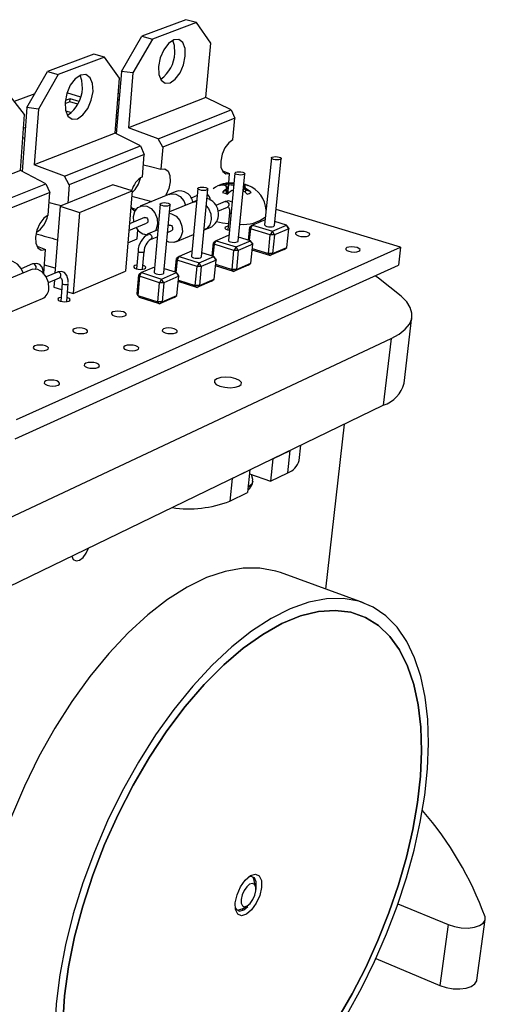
# Model space of a CAD drawing. Extents: x 0 to 190, y 0 to 140.
# Tile 7 of 7: x 164 to 190, y 83 to 138. Entities that reach past the tile are written whole.
import ezdxf

# ---------------------------------------------------------------- set-up
doc = ezdxf.new("R2010")
doc.units = 0
doc.layers.get('0').update_dxf_attribs({"linetype": 'CONTINUOUS'})

msp = doc.modelspace()

# ---------------------------------------------------------------- linework, layer by layer
at = {"color": 7, "linetype": 'CONTINUOUS'}
for p, q in [((173.713, 138.043), (171.252, 137.121)), ((174.303, 137.879), (171.844, 136.954)), ((174.303, 137.879), (173.713, 138.043)), ((175.094, 136.73), (174.303, 137.879)), ((170.118, 135.151), (171.252, 137.121)), ((171.844, 136.954), (170.761, 135.073)), ((171.252, 137.121), (171.844, 136.954)), ((174.817, 133.714), (175.094, 136.73)), ((168.576, 136.118), (166.01, 135.156)), ((169.169, 135.947), (168.576, 136.118)), ((169.169, 135.947), (166.604, 134.982)), ((170.014, 134.787), (169.169, 135.947)), ((164.848, 133.143), (166.01, 135.156)), ((166.604, 134.982), (165.495, 133.059)), ((166.01, 135.156), (166.604, 134.982)), ((170.118, 135.151), (169.835, 131.685)), ((170.761, 135.073), (170.118, 135.151)), ((170.761, 135.073), (170.507, 132.014)), ((169.763, 131.721), (170.014, 134.787)), ((164.715, 132.761), (163.813, 133.932)), ((165.296, 133.919), (164.156, 133.487)), ((167.853, 133.732), (167.082, 133.96)), ((169.946, 133.955), (170.019, 133.934)), ((167.244, 133.459), (166.973, 133.356)), ((167.258, 133.642), (166.988, 133.539)), ((167.244, 133.459), (167.258, 133.642)), ((167.686, 133.328), (167.244, 133.459)), ((167.765, 133.492), (167.258, 133.642)), ((174.817, 133.714), (170.507, 132.014)), ((176.228, 133.027), (174.817, 133.714)), ((164.848, 133.143), (164.595, 129.591)), ((165.495, 133.059), (164.848, 133.143)), ((165.495, 133.059), (165.269, 129.949)), ((167.01, 132.965), (167.335, 132.868)), ((169.93, 132.85), (169.857, 132.871)), ((169.87, 133.032), (169.947, 133.062)), ((172.168, 131.405), (176.228, 133.027)), ((176.228, 133.027), (176.437, 132.555)), ((164.494, 129.643), (164.715, 132.761)), ((169.83, 132.542), (169.907, 132.572)), ((169.915, 132.666), (169.842, 132.687)), ((176.437, 132.555), (172.422, 130.942)), ((176.321, 131.342), (176.437, 132.555)), ((164.766, 131.999), (164.663, 132.031)), ((169.763, 131.721), (165.269, 129.949)), ((171.179, 131.01), (169.763, 131.721)), ((172.168, 131.405), (170.507, 132.014)), ((164.624, 131.476), (164.727, 131.444)), ((172.422, 130.942), (172.168, 131.405)), ((166.945, 129.318), (171.179, 131.01)), ((171.179, 131.01), (171.393, 130.528)), ((172.422, 130.942), (172.315, 129.713)), ((171.393, 130.528), (167.206, 128.846)), ((171.287, 129.295), (171.393, 130.528)), ((178.468, 130.341), (178.094, 126.615)), ((178.634, 126.577), (179.013, 130.304)), ((164.494, 129.643), (159.804, 127.794)), ((165.914, 128.906), (164.494, 129.643)), ((166.945, 129.318), (165.269, 129.949)), ((175.741, 129.623), (176.143, 129.476)), ((176.437, 129.498), (176.076, 125.748)), ((176.091, 128.935), (176.143, 129.476)), ((167.206, 128.846), (166.945, 129.318)), ((176.223, 128.924), (176.084, 128.92)), ((176.223, 128.924), (176.381, 128.919)), ((176.621, 125.711), (176.986, 129.462)), ((161.495, 127.141), (165.914, 128.906)), ((166.131, 128.414), (161.762, 126.658)), ((165.914, 128.906), (166.131, 128.414)), ((166.038, 127.16), (166.131, 128.414)), ((169.632, 128.843), (166.7, 127.653)), ((167.206, 128.846), (167.128, 127.827)), ((167.793, 127.308), (170.723, 128.506)), ((170.723, 128.506), (169.632, 128.843)), ((170.723, 128.506), (170.345, 124.026)), ((173.167, 128.477), (172.738, 128.3)), ((174.371, 128.641), (174.024, 124.866)), ((174.572, 124.83), (174.924, 128.606)), ((175.569, 128.803), (175.628, 128.815)), ((175.782, 128.469), (175.739, 128.42)), ((175.782, 128.469), (175.95, 128.539)), ((175.846, 128.906), (175.783, 128.892)), ((175.835, 128.902), (175.783, 128.89)), ((175.794, 128.831), (175.783, 128.892)), ((175.846, 128.906), (176.076, 128.836)), ((175.867, 128.83), (175.924, 128.799)), ((175.924, 128.799), (175.993, 128.753)), ((175.983, 128.642), (175.95, 128.539)), ((175.959, 128.624), (175.95, 128.539)), ((175.95, 128.539), (175.955, 128.35)), ((175.975, 128.686), (175.959, 128.624)), ((175.975, 128.686), (175.993, 128.753)), ((175.993, 128.753), (175.983, 128.642)), ((175.991, 128.341), (175.983, 128.642)), ((176.076, 128.836), (176.024, 128.333)), ((176.034, 128.33), (176.082, 128.377)), ((176.084, 128.92), (176.076, 128.836)), ((176.371, 128.809), (176.076, 128.836)), ((176.259, 128.533), (176.346, 128.552)), ((176.929, 128.642), (176.898, 128.501)), ((176.94, 128.753), (176.929, 128.642)), ((177.055, 128.539), (176.929, 128.642)), ((176.956, 128.799), (176.94, 128.753)), ((177.008, 128.686), (176.94, 128.753)), ((176.956, 128.799), (176.969, 128.83)), ((177.063, 128.624), (177.008, 128.686)), ((177.029, 128.409), (177.055, 128.539)), ((177.063, 128.624), (177.055, 128.539)), ((177.287, 128.469), (177.055, 128.539)), ((177.07, 128.377), (177.127, 128.33)), ((177.135, 128.81), (177.119, 128.816)), ((177.128, 128.815), (177.164, 128.803)), ((177.172, 128.797), (177.135, 128.81)), ((177.341, 128.42), (177.287, 128.469)), ((172.798, 128.324), (171.158, 127.647)), ((174.163, 127.902), (172.791, 127.329)), ((174.335, 128.244), (173.999, 128.104)), ((174.309, 127.962), (174.104, 127.877)), ((175.903, 127.909), (175.372, 127.686)), ((166.7, 127.653), (166.417, 123.923)), ((166.7, 127.653), (167.793, 127.308)), ((167.793, 127.308), (167.439, 122.786)), ((170.645, 127.58), (170.948, 127.465)), ((172.27, 127.769), (171.936, 123.968)), ((172.489, 123.933), (172.827, 127.735)), ((175.495, 127.377), (176.026, 127.601)), ((176.131, 127.306), (176.037, 126.332)), ((178.196, 127.637), (178.128, 127.657)), ((185.66, 125.361), (178.726, 127.475)), ((171.401, 127.023), (170.569, 126.677)), ((170.812, 126.778), (170.791, 127.078)), ((172.157, 126.649), (172.185, 126.804)), ((178.122, 126.899), (177.416, 126.596)), ((179.312, 126.596), (178.657, 126.797)), ((170.537, 126.3), (171.524, 126.712)), ((170.992, 125.829), (171.034, 126.328)), ((172.143, 126.329), (171.615, 126.107)), ((172.157, 126.486), (172.157, 126.649)), ((172.69, 126.194), (172.896, 126.281)), ((172.772, 126.593), (172.724, 126.573)), ((174.712, 126.323), (174.781, 126.352)), ((174.722, 126.328), (175.149, 126.509)), ((177.193, 125.764), (177.264, 126.481)), ((177.302, 126.396), (177.238, 125.75)), ((177.416, 126.596), (177.264, 126.481)), ((177.302, 126.396), (177.264, 126.481)), ((177.302, 126.396), (177.416, 126.596)), ((178.407, 126.054), (177.302, 126.396)), ((177.416, 126.596), (178.522, 126.255)), ((178.522, 126.255), (178.407, 126.054)), ((178.522, 126.255), (179.312, 126.596)), ((178.644, 126.054), (178.522, 126.255)), ((179.434, 126.396), (178.644, 126.054)), ((179.434, 126.396), (179.312, 126.596)), ((179.394, 126.481), (179.312, 126.596)), ((179.326, 125.356), (179.434, 126.396)), ((179.394, 126.481), (179.434, 126.396)), ((170.479, 125.613), (170.992, 125.829)), ((171.74, 125.794), (172.11, 125.95)), ((173.149, 125.659), (174.136, 126.078)), ((175.392, 125.729), (175.24, 125.613)), ((175.277, 125.527), (175.392, 125.729)), ((176.104, 126.034), (175.392, 125.729)), ((175.392, 125.729), (176.5, 125.382)), ((176.5, 125.382), (177.304, 125.729)), ((177.304, 125.729), (176.643, 125.935)), ((177.427, 125.527), (177.304, 125.729)), ((177.388, 125.613), (177.304, 125.729)), ((178.302, 125.011), (178.407, 126.054)), ((178.644, 126.054), (178.407, 126.054)), ((178.644, 126.054), (178.538, 125.011)), ((164.285, 115.764), (185.66, 125.361)), ((165.426, 125.417), (165.894, 125.232)), ((165.795, 123.897), (165.894, 125.232)), ((171.044, 125.152), (170.959, 124.16)), ((171.298, 124.139), (171.384, 125.132)), ((174.051, 125.155), (173.334, 124.848)), ((175.171, 124.877), (175.24, 125.613)), ((175.277, 125.527), (175.214, 124.863)), ((175.277, 125.527), (175.24, 125.613)), ((176.385, 125.18), (175.277, 125.527)), ((176.283, 124.13), (176.385, 125.18)), ((176.5, 125.382), (176.385, 125.18)), ((176.623, 125.18), (176.385, 125.18)), ((176.623, 125.18), (176.5, 125.382)), ((176.623, 125.18), (176.521, 124.13)), ((177.427, 125.527), (176.623, 125.18)), ((177.323, 124.48), (177.427, 125.527)), ((177.388, 125.613), (177.427, 125.527)), ((178.384, 124.897), (177.395, 125.206)), ((177.403, 125.292), (178.302, 125.011)), ((179.173, 125.242), (178.384, 124.897)), ((178.538, 125.011), (179.326, 125.356)), ((179.173, 125.242), (179.326, 125.356)), ((185.66, 125.361), (185.543, 124.359)), ((173.114, 123.974), (173.182, 124.731)), ((173.217, 124.644), (173.156, 123.96)), ((173.334, 124.848), (173.182, 124.731)), ((173.217, 124.644), (173.182, 124.731)), ((173.217, 124.644), (173.334, 124.848)), ((174.328, 124.29), (173.217, 124.644)), ((173.334, 124.848), (174.445, 124.495)), ((174.445, 124.495), (175.262, 124.848)), ((175.386, 124.644), (174.568, 124.29)), ((175.262, 124.848), (174.594, 125.059)), ((175.386, 124.644), (175.262, 124.848)), ((175.348, 124.731), (175.262, 124.848)), ((175.285, 123.59), (175.386, 124.644)), ((175.348, 124.731), (175.386, 124.644)), ((178.538, 125.011), (178.302, 125.011)), ((178.384, 124.897), (178.302, 125.011)), ((178.384, 124.897), (178.538, 125.011)), ((165.079, 124.111), (163.316, 123.376)), ((164.208, 114.692), (185.543, 124.359)), ((165.172, 124.431), (164.543, 124.17)), ((166.437, 124.193), (165.829, 124.358)), ((167.439, 122.786), (170.345, 124.026)), ((171.962, 124.26), (171.24, 123.951)), ((173.185, 123.951), (172.51, 124.167)), ((174.23, 123.234), (174.328, 124.29)), ((174.445, 124.495), (174.328, 124.29)), ((174.568, 124.29), (174.328, 124.29)), ((174.568, 124.29), (174.445, 124.495)), ((174.568, 124.29), (174.47, 123.234)), ((176.368, 124.015), (175.356, 124.336)), ((175.364, 124.421), (176.283, 124.13)), ((176.521, 124.13), (176.283, 124.13)), ((176.368, 124.015), (176.283, 124.13)), ((177.169, 124.366), (176.368, 124.015)), ((176.368, 124.015), (176.521, 124.13)), ((176.521, 124.13), (177.323, 124.48)), ((177.169, 124.366), (177.323, 124.48)), ((166.551, 123.979), (165.928, 123.717)), ((166.057, 123.397), (166.68, 123.66)), ((166.387, 123.536), (166.358, 123.143)), ((170.998, 122.774), (171.089, 123.834)), ((171.123, 123.745), (171.031, 122.684)), ((171.24, 123.951), (171.089, 123.834)), ((171.123, 123.745), (171.089, 123.834)), ((171.123, 123.745), (171.24, 123.951)), ((172.235, 123.385), (171.123, 123.745)), ((171.24, 123.951), (172.353, 123.592)), ((172.353, 123.592), (172.235, 123.385)), ((172.353, 123.592), (173.185, 123.951)), ((172.478, 123.385), (172.353, 123.592)), ((173.309, 123.745), (172.478, 123.385)), ((173.309, 123.745), (173.185, 123.951)), ((173.274, 123.834), (173.185, 123.951)), ((173.213, 122.684), (173.309, 123.745)), ((173.274, 123.834), (173.309, 123.745)), ((174.317, 123.118), (173.283, 123.452)), ((173.29, 123.536), (174.23, 123.234)), ((175.132, 123.475), (174.317, 123.118)), ((174.47, 123.234), (175.285, 123.59)), ((175.132, 123.475), (175.285, 123.59)), ((166.358, 123.143), (166.79, 123.001)), ((166.818, 123.363), (166.74, 122.354)), ((166.818, 123.363), (166.817, 123.361)), ((167.084, 122.335), (167.162, 123.344)), ((167.127, 122.889), (167.439, 122.786)), ((172.141, 122.322), (172.235, 123.385)), ((172.478, 123.385), (172.235, 123.385)), ((172.478, 123.385), (172.383, 122.322)), ((174.47, 123.234), (174.23, 123.234)), ((174.317, 123.118), (174.23, 123.234)), ((174.317, 123.118), (174.47, 123.234)), ((163.968, 121.76), (165.725, 122.506)), ((171.031, 122.684), (170.998, 122.774)), ((171.031, 122.684), (172.141, 122.322)), ((171.031, 122.684), (171.121, 122.569)), ((172.23, 122.206), (171.121, 122.569)), ((173.06, 122.569), (172.23, 122.206)), ((172.383, 122.322), (173.213, 122.684)), ((173.06, 122.569), (173.213, 122.684)), ((172.383, 122.322), (172.141, 122.322)), ((172.23, 122.206), (172.141, 122.322)), ((172.23, 122.206), (172.383, 122.322)), ((185.857, 117.79), (186.297, 121.482)), ((160.477, 108.697), (185.135, 120.283)), ((185.135, 120.283), (184.699, 116.561)), ((160.215, 104.685), (184.699, 116.561)), ((181.503, 106.316), (182.538, 115.513)), ((180.009, 113.479), (180.101, 114.331)), ((178.554, 113.581), (178.424, 112.329)), ((178.554, 113.581), (179.514, 114.046)), ((179.382, 112.798), (179.514, 114.046)), ((176.284, 112.479), (176.159, 111.219)), ((176.284, 112.479), (177.262, 112.954)), ((177.262, 112.954), (177.135, 111.697)), ((177.241, 112.744), (178.424, 112.329)), ((178.424, 112.329), (179.382, 112.798)), ((176.159, 111.219), (177.135, 111.697)), ((183.599, 105.55), (178.98, 107.237)), ((177.431, 90.261), (177.508, 90.088)), ((177.592, 89.736), (177.511, 90.077)), ((176.815, 88.489), (177.123, 88.665)), ((185.515, 88.773), (188.307, 87.621)), ((189.912, 84.52), (190.379, 87.907)), ((188.307, 87.621), (187.856, 84.23)), ((184.29, 85.738), (187.856, 84.23))]:
    msp.add_line(p, q, dxfattribs=at)
at = {"color": 8, "linetype": 'CONTINUOUS'}
msp.add_line((169.918, 133.617), (169.99, 133.579), dxfattribs=at)
at = {"color": 7, "linetype": 'CONTINUOUS', "flags": 128}
for points in [[(173.676, 136.007), (173.66, 136.443), (173.533, 136.77), (173.314, 136.938), (173.036, 136.921), (172.741, 136.721), (172.474, 136.368), (172.278, 135.916), (172.181, 135.435), (172.198, 134.998), (172.328, 134.673), (172.548, 134.508), (172.826, 134.528), (173.119, 134.729), (173.383, 135.081), (173.579, 135.529), (173.676, 136.007)], [(173.088, 136.174), (173.072, 136.609), (172.973, 136.89)], [(168.537, 134.039), (168.515, 134.481), (168.377, 134.812), (168.146, 134.981), (167.854, 134.961), (167.548, 134.755), (167.273, 134.393), (167.073, 133.932), (166.978, 133.442), (167.002, 132.998), (167.142, 132.669), (167.375, 132.504), (167.666, 132.527), (167.971, 132.735), (168.243, 133.094), (168.442, 133.552), (168.537, 134.039)], [(167.946, 134.213), (167.923, 134.654), (167.813, 134.945)], [(176.321, 131.342), (176.092, 131.18), (175.883, 130.9), (175.728, 130.544), (175.649, 130.168), (175.66, 129.829), (175.758, 129.578), (175.927, 129.455), (176.143, 129.476)], [(178.898, 130.388), (178.971, 130.358), (179.009, 130.322), (179.006, 130.287), (178.962, 130.257), (178.885, 130.236), (178.785, 130.229), (178.679, 130.236), (178.582, 130.257), (178.509, 130.287), (178.471, 130.322), (178.475, 130.358), (178.518, 130.388), (178.596, 130.408), (178.695, 130.415), (178.802, 130.408), (178.898, 130.388)], [(171.343, 129.951), (171.733, 129.857), (172.315, 129.713)], [(172.315, 129.713), (172.539, 129.734), (172.715, 129.608), (172.818, 129.354), (172.832, 129.012), (172.754, 128.632), (172.598, 128.273), (172.573, 128.232)], [(176.872, 129.547), (176.945, 129.517), (176.983, 129.48), (176.979, 129.444), (176.934, 129.413), (176.855, 129.393), (176.755, 129.386), (176.648, 129.393), (176.55, 129.413), (176.477, 129.444), (176.44, 129.48), (176.444, 129.517), (176.489, 129.547), (176.568, 129.568), (176.668, 129.575), (176.775, 129.568), (176.872, 129.547)], [(176.384, 128.949), (175.952, 128.928), (175.835, 128.902)], [(174.812, 128.692), (174.884, 128.661), (174.921, 128.624), (174.917, 128.587), (174.871, 128.556), (174.791, 128.535), (174.69, 128.527), (174.582, 128.535), (174.484, 128.556), (174.411, 128.587), (174.374, 128.624), (174.379, 128.661), (174.425, 128.692), (174.505, 128.713), (174.606, 128.72), (174.714, 128.713), (174.812, 128.692)], [(175.739, 128.42), (175.877, 128.371), (176.034, 128.33)], [(177.164, 128.803), (177.027, 128.852), (176.929, 128.877)], [(166.09, 127.855), (166.523, 127.747), (166.773, 127.683)], [(172.715, 127.821), (172.788, 127.79), (172.824, 127.752), (172.819, 127.715), (172.772, 127.683), (172.691, 127.662), (172.588, 127.654), (172.48, 127.662), (172.382, 127.683), (172.309, 127.715), (172.272, 127.752), (172.278, 127.79), (172.325, 127.821), (172.406, 127.843), (172.508, 127.85), (172.617, 127.843), (172.715, 127.821)], [(170.649, 127.63), (170.72, 127.498), (170.882, 127.379)], [(170.791, 127.078), (170.868, 127.364), (171.035, 127.575), (171.267, 127.678), (171.53, 127.659), (171.783, 127.518), (171.987, 127.278), (172.111, 126.975), (172.136, 126.656), (172.058, 126.37), (171.994, 126.267)], [(176.026, 127.601), (176.057, 127.609), (176.074, 127.604), (176.103, 127.563), (176.129, 127.471), (176.133, 127.329), (176.131, 127.306)], [(166.038, 127.16), (165.79, 126.988), (165.569, 126.694), (165.408, 126.323), (165.332, 125.934), (165.353, 125.584), (165.468, 125.328), (165.658, 125.205), (165.894, 125.232)], [(171.401, 127.023), (171.423, 127.03), (171.476, 127.025), (171.526, 126.997), (171.567, 126.949), (171.592, 126.889), (171.597, 126.825), (171.581, 126.768), (171.548, 126.726), (171.524, 126.712)], [(172.784, 127.256), (172.905, 127.231), (173.16, 127.09), (173.365, 126.848), (173.489, 126.544), (173.513, 126.224), (173.434, 125.937), (173.264, 125.727), (173.028, 125.625), (172.764, 125.646), (172.646, 125.696)], [(176.07, 126.67), (175.752, 126.713), (175.418, 126.783)], [(172.772, 126.593), (172.795, 126.6), (172.848, 126.596), (172.899, 126.568), (172.94, 126.519), (172.965, 126.459), (172.97, 126.395), (172.954, 126.337), (172.92, 126.295), (172.896, 126.281)], [(176.057, 126.533), (176.04, 126.53), (175.944, 126.505), (175.89, 126.467), (175.885, 126.421), (175.929, 126.376), (176.017, 126.338), (176.131, 126.313)], [(178.094, 126.615), (178.097, 126.596), (178.135, 126.56), (178.207, 126.529), (178.303, 126.508), (178.408, 126.5), (178.507, 126.508), (178.584, 126.529), (178.628, 126.56), (178.634, 126.577)], [(180.533, 126.002), (180.597, 126.048), (180.601, 126.103), (180.545, 126.157), (180.437, 126.204), (180.294, 126.235), (180.137, 126.245), (179.991, 126.235), (179.878, 126.204), (179.814, 126.157), (179.81, 126.103), (179.866, 126.048), (179.973, 126.002), (180.117, 125.971), (180.273, 125.96), (180.42, 125.971), (180.533, 126.002)], [(176.076, 125.748), (176.079, 125.729), (176.116, 125.692), (176.188, 125.66), (176.285, 125.639), (176.391, 125.632), (176.491, 125.639), (176.569, 125.66), (176.613, 125.692), (176.621, 125.711)], [(183.339, 125.139), (183.402, 125.186), (183.404, 125.242), (183.346, 125.297), (183.236, 125.344), (183.09, 125.375), (182.932, 125.386), (182.785, 125.375), (182.672, 125.344), (182.609, 125.297), (182.606, 125.242), (182.664, 125.186), (182.774, 125.139), (182.919, 125.107), (183.078, 125.096), (183.225, 125.107), (183.339, 125.139)], [(164.648, 123.932), (164.538, 124.178), (164.33, 124.427), (164.075, 124.574), (163.811, 124.597), (163.701, 124.566)], [(174.024, 124.866), (174.027, 124.848), (174.063, 124.81), (174.135, 124.778), (174.232, 124.756), (174.339, 124.749), (174.44, 124.756), (174.519, 124.778), (174.565, 124.81), (174.572, 124.83)], [(166.083, 123.081), (166.054, 123.409), (165.925, 123.722), (165.716, 123.972), (165.459, 124.12), (165.193, 124.144), (165.079, 124.111)], [(165.783, 123.867), (165.783, 123.977), (165.704, 124.249), (165.571, 124.4), (165.401, 124.465), (165.199, 124.442), (165.172, 124.431)], [(167.162, 123.409), (167.162, 123.524), (167.084, 123.797), (166.951, 123.948), (166.782, 124.014), (166.58, 123.99), (166.551, 123.979)], [(170.977, 124.37), (170.966, 124.368), (170.867, 124.341), (170.81, 124.302), (170.802, 124.254), (170.846, 124.207), (170.934, 124.167), (171.053, 124.14), (171.185, 124.131), (171.31, 124.14), (171.409, 124.167)], [(171.409, 124.167), (171.466, 124.207), (171.473, 124.254), (171.43, 124.302), (171.342, 124.341), (171.316, 124.349)], [(166.68, 123.66), (166.721, 123.67), (166.748, 123.663), (166.784, 123.616), (166.813, 123.518), (166.818, 123.363)], [(171.936, 123.968), (171.939, 123.951), (171.975, 123.912), (172.047, 123.88), (172.144, 123.858), (172.252, 123.85), (172.354, 123.858), (172.434, 123.88), (172.481, 123.912), (172.489, 123.933)], [(185.703, 122.631), (184.432, 123.646), (184.256, 123.776)], [(167.126, 123.309), (167.156, 123.329), (167.162, 123.344)], [(166.757, 122.572), (166.75, 122.571), (166.649, 122.544), (166.589, 122.503), (166.579, 122.454), (166.621, 122.405), (166.709, 122.364), (166.829, 122.336), (166.963, 122.326), (167.091, 122.336), (167.192, 122.364)], [(167.192, 122.364), (167.252, 122.405), (167.262, 122.454), (167.219, 122.503), (167.131, 122.544), (167.101, 122.553)], [(185.135, 120.283), (185.576, 120.527), (185.917, 120.795), (186.153, 121.082), (186.28, 121.384), (186.297, 121.694), (186.204, 122.009), (186.005, 122.323), (185.703, 122.631)], [(170.306, 121.537), (170.378, 121.588), (170.387, 121.647), (170.334, 121.707), (170.226, 121.757), (170.08, 121.791), (169.918, 121.802), (169.765, 121.791), (169.643, 121.757), (169.572, 121.707), (169.562, 121.647), (169.614, 121.588), (169.722, 121.537), (169.868, 121.504), (170.031, 121.492), (170.185, 121.504), (170.306, 121.537)], [(168.154, 120.598), (168.227, 120.649), (168.238, 120.71), (168.185, 120.77), (168.077, 120.821), (167.931, 120.855), (167.768, 120.867), (167.613, 120.855), (167.489, 120.821), (167.416, 120.77), (167.405, 120.71), (167.457, 120.649), (167.564, 120.598), (167.711, 120.563), (167.875, 120.551), (168.03, 120.563), (168.154, 120.598)], [(173.145, 120.598), (173.215, 120.649), (173.223, 120.71), (173.168, 120.77), (173.058, 120.821), (172.91, 120.855), (172.746, 120.867), (172.592, 120.855), (172.47, 120.821), (172.399, 120.77), (172.391, 120.71), (172.445, 120.649), (172.555, 120.598), (172.704, 120.563), (172.868, 120.551), (173.023, 120.563), (173.145, 120.598)], [(165.963, 119.642), (166.038, 119.694), (166.05, 119.755), (165.998, 119.817), (165.891, 119.869), (165.744, 119.904), (165.579, 119.916), (165.422, 119.904), (165.297, 119.869), (165.223, 119.817), (165.21, 119.755), (165.261, 119.694), (165.369, 119.642), (165.516, 119.607), (165.681, 119.594), (165.838, 119.607), (165.963, 119.642)], [(170.998, 119.642), (171.07, 119.694), (171.08, 119.755), (171.025, 119.817), (170.915, 119.869), (170.766, 119.904), (170.602, 119.916), (170.445, 119.904), (170.322, 119.869), (170.25, 119.817), (170.24, 119.755), (170.294, 119.694), (170.404, 119.642), (170.553, 119.607), (170.718, 119.594), (170.875, 119.607), (170.998, 119.642)], [(168.814, 118.668), (168.887, 118.722), (168.898, 118.784), (168.844, 118.847), (168.734, 118.9), (168.585, 118.935), (168.419, 118.948), (168.261, 118.935), (168.136, 118.9), (168.062, 118.847), (168.05, 118.784), (168.104, 118.722), (168.214, 118.668), (168.363, 118.633), (168.53, 118.62), (168.688, 118.633), (168.814, 118.668)], [(166.59, 117.678), (166.665, 117.732), (166.677, 117.796), (166.624, 117.859), (166.515, 117.913), (166.364, 117.949), (166.197, 117.962), (166.038, 117.949), (165.91, 117.913), (165.835, 117.859), (165.822, 117.796), (165.875, 117.732), (165.984, 117.678), (166.135, 117.641), (166.302, 117.629), (166.462, 117.641), (166.59, 117.678)], [(175.433, 118.039), (175.308, 117.944), (175.295, 117.832), (175.397, 117.72), (175.598, 117.624), (175.869, 117.56), (176.166, 117.538), (176.446, 117.56), (176.665, 117.624), (176.789, 117.72), (176.8, 117.832), (176.697, 117.944), (176.495, 118.039), (176.226, 118.102), (175.929, 118.124), (175.651, 118.102), (175.433, 118.039)], [(177.424, 112.325), (177.444, 112.418), (177.361, 112.699), (177.359, 112.702)], [(177.441, 112.328), (177.378, 112.171), (177.164, 111.984)], [(167.354, 108.148), (167.441, 107.974), (167.592, 107.892), (167.782, 107.93), (167.981, 108.081), (168.158, 108.323), (168.281, 108.597)], [(178.98, 107.237), (178.712, 107.325), (177.834, 107.489), (176.892, 107.483), (175.896, 107.305), (174.856, 106.954), (173.784, 106.431), (172.692, 105.741), (171.59, 104.889), (170.493, 103.884), (169.414, 102.735), (168.364, 101.455), (167.358, 100.058), (166.407, 98.561), (165.522, 96.982), (164.716, 95.339), (163.996, 93.651), (163.372, 91.94), (162.851, 90.226), (162.438, 88.529), (162.138, 86.869), (161.954, 85.265), (161.885, 83.736), (161.932, 82.298)], [(187.031, 100.296), (186.787, 101.448), (186.444, 102.488), (186.003, 103.406), (185.468, 104.189), (184.841, 104.827), (184.129, 105.312), (183.336, 105.636), (182.471, 105.793), (181.54, 105.777), (180.555, 105.588), (179.523, 105.224), (178.457, 104.686), (177.368, 103.979), (176.268, 103.108), (175.171, 102.082), (174.089, 100.911), (173.035, 99.609), (172.022, 98.189), (171.062, 96.668), (170.167, 95.065), (169.348, 93.398), (168.615, 91.687), (167.976, 89.954), (167.439, 88.219), (167.01, 86.502), (166.692, 84.824), (166.489, 83.204), (166.402, 81.662)], [(186.647, 99.866), (186.401, 101.005), (186.054, 102.03), (185.607, 102.927), (185.063, 103.684), (184.426, 104.292), (183.703, 104.741), (182.9, 105.023), (182.024, 105.132), (181.084, 105.065), (180.091, 104.819), (179.055, 104.394), (177.989, 103.794), (176.905, 103.023), (175.815, 102.088), (174.735, 101), (173.677, 99.771), (172.655, 98.415), (171.682, 96.949), (170.77, 95.391), (169.932, 93.761), (169.179, 92.08), (168.519, 90.369), (167.961, 88.65), (167.511, 86.945), (167.175, 85.275), (166.956, 83.661), (166.854, 82.122)], [(166.854, 82.122), (166.956, 83.661), (167.175, 85.275), (167.511, 86.945), (167.961, 88.65), (168.519, 90.369), (169.179, 92.08), (169.932, 93.761), (170.77, 95.391), (171.682, 96.949), (172.655, 98.415), (173.677, 99.771), (174.735, 101), (175.815, 102.088), (176.905, 103.023), (177.989, 103.794), (179.055, 104.394), (180.091, 104.819), (181.084, 105.065), (182.024, 105.132), (182.9, 105.023), (183.703, 104.741), (184.426, 104.292), (185.063, 103.684), (185.607, 102.927), (186.054, 102.03), (186.401, 101.005), (186.647, 99.866), (186.789, 98.624), (186.829, 97.295), (186.767, 95.891), (186.604, 94.429), (186.344, 92.922), (185.989, 91.385), (185.545, 89.832), (185.015, 88.28), (184.404, 86.742), (183.72, 85.232), (182.968, 83.765), (182.155, 82.354)], [(182.155, 82.354), (182.968, 83.765), (183.72, 85.232), (184.404, 86.742), (185.015, 88.28), (185.545, 89.832), (185.989, 91.385), (186.344, 92.922), (186.604, 94.429), (186.767, 95.891), (186.829, 97.295), (186.789, 98.624), (186.647, 99.866)], [(182.685, 82.641), (183.481, 84.083), (184.215, 85.575), (184.882, 87.104), (185.474, 88.657), (185.988, 90.22), (186.417, 91.779), (186.759, 93.322), (187.007, 94.834), (187.161, 96.301), (187.217, 97.709), (187.174, 99.046), (187.031, 100.296)], [(176.47, 88.461), (176.457, 88.841), (176.557, 89.288), (176.753, 89.732), (177.017, 90.105), (177.307, 90.351), (177.579, 90.431), (177.791, 90.335), (177.912, 90.077), (177.922, 89.697), (177.823, 89.254), (177.627, 88.813), (177.366, 88.442), (177.077, 88.196), (176.806, 88.113), (176.592, 88.206), (176.47, 88.461)], [(177.613, 89.586), (177.63, 89.697), (177.62, 90.013), (177.52, 90.227), (177.343, 90.307), (177.218, 90.287)], [(176.788, 88.818), (176.856, 88.674), (176.976, 88.622), (177.128, 88.668), (177.289, 88.806), (177.436, 89.014), (177.546, 89.261), (177.602, 89.51), (177.595, 89.723), (177.528, 89.867), (177.409, 89.921), (177.256, 89.875), (177.094, 89.737), (176.947, 89.529), (176.837, 89.28), (176.781, 89.03), (176.788, 88.818)], [(176.455, 88.561), (176.523, 88.457), (176.701, 88.379), (176.927, 88.448), (177.148, 88.633)], [(176.806, 88.484), (176.584, 88.418), (176.575, 88.418)], [(188.307, 87.621), (188.657, 87.509), (189.039, 87.444), (189.422, 87.433), (189.774, 87.475), (190.064, 87.568), (190.269, 87.704), (190.371, 87.87), (190.363, 88.054)], [(187.856, 84.23), (188.202, 84.116), (188.581, 84.05), (188.961, 84.039), (189.31, 84.082), (189.598, 84.176), (189.802, 84.314), (189.904, 84.483), (189.912, 84.52)]]:
    msp.add_lwpolyline(points, dxfattribs=at)
at = {"color": 8, "linetype": 'CONTINUOUS', "flags": 128}
for points in [[(172.774, 128.297), (172.878, 128.343), (173.14, 128.324), (173.392, 128.185), (173.595, 127.947), (173.694, 127.706)], [(174.139, 127.874), (174.248, 127.922), (174.305, 127.918)], [(175.903, 127.909), (175.927, 127.916), (175.98, 127.912), (176.03, 127.884), (176.071, 127.837), (176.095, 127.777), (176.1, 127.714), (176.084, 127.657), (176.05, 127.615), (176.026, 127.601)], [(174.838, 127.679), (174.971, 127.523), (175.094, 127.221), (175.117, 126.903), (175.037, 126.617), (174.866, 126.407), (174.745, 126.355)], [(176.22, 127.248), (176.199, 127.253), (176.155, 127.272), (176.133, 127.295), (176.131, 127.305)], [(171.615, 126.107), (171.638, 126.114), (171.691, 126.109), (171.742, 126.081), (171.783, 126.032), (171.808, 125.972), (171.813, 125.907), (171.797, 125.85), (171.763, 125.807), (171.742, 125.795)], [(171.044, 125.152), (171.046, 125.142), (171.068, 125.119), (171.112, 125.099), (171.171, 125.086), (171.238, 125.081), (171.3, 125.086), (171.35, 125.099), (171.378, 125.119), (171.384, 125.132)], [(165.371, 124.227), (165.365, 124.293), (165.339, 124.354), (165.298, 124.404), (165.247, 124.433), (165.195, 124.438), (165.172, 124.431)], [(165.327, 124.13), (165.356, 124.169), (165.371, 124.227)], [(166.752, 123.775), (166.746, 123.84), (166.721, 123.902), (166.679, 123.952), (166.628, 123.981), (166.575, 123.986), (166.551, 123.979)], [(166.817, 123.361), (166.819, 123.353), (166.84, 123.329), (166.884, 123.309), (166.944, 123.295), (167.011, 123.29), (167.075, 123.295), (167.126, 123.309)]]:
    msp.add_lwpolyline(points, dxfattribs=at)
at = {"color": 7, "linetype": 'CONTINUOUS'}
for centre, radius, start, end in [((171.221, 136.248), 1.868, 305.742, 357.7372), ((166.094, 134.265), 1.854, 303.7393, 358.3716), ((171.927, 128.183), 1.283, 119.9082, 164.9097), ((169.67, 129.564), 1.554, 312.2558, 346.9631), ((173.351, 127.738), 0.761, 10.3804, 103.9738), ((176.036, 127.618), 1.297, 101.2541, 128.9253), ((175.947, 128.197), 0.714, 103.2406, 121.9276), ((175.811, 127.794), 1.038, 86.9234, 100.1427), ((176.818, 127.468), 1.44, 126.6372, 135.9994), ((176.029, 127.882), 1.04, 86.9527, 100.1457), ((176.017, 128.773), 0.0968, 164.2336, 243.9641), ((177.123, 127.372), 1.447, 126.6907, 136.0135), ((176.209, 127.366), 1.328, 49.6314, 59.0366), ((176.914, 128.711), 0.0977, 344.9765, 64.2), ((177.007, 128.371), 0.46, 74.7216, 94.6915), ((176.312, 127.302), 1.52, 50.117, 60.3935), ((176.964, 129.016), 0.706, 283.3512, 302.2733), ((176.647, 127.36), 1.53, 2.6729, 69.936), ((191.044, 201.336), 75.903, 254.45158, 255.31419), ((174.729, 127.992), 0.348, 357.341, 65.6023), ((174.649, 127.231), 0.878, 304.6838, 75.0881), ((176.061, 127.564), 0.379, 54.0716, 114.4903), ((164.678, 127.356), 1.354, 301.4801, 350.6896), ((176.903, 128.621), 1.988, 264.4681, 308.4374), ((171.626, 126.836), 0.783, 208.1675, 269.2867), ((186.572, 199.412), 76.301, 253.8636, 254.79277), ((172.22, 125.098), 1.177, 120.9527, 177.3304), ((172.213, 125.112), 0.83, 124.774, 178.6517), ((165.447, 123.079), 0.636, 295.9392, 0.2202), ((184.199, 118.193), 1.707, 287.0589, 346.3621), ((179.072, 113.713), 0.965, 288.6927, 345.9804), ((176.781, 112.396), 0.663, 303.7357, 354.7091), ((173.857, 117.168), 6.379, 261.7068, 291.1506), ((172.553, 81.58), 18.95, 19.9761, 40.8748)]:
    msp.add_arc(centre, radius, start, end, dxfattribs=at)
at = {"color": 8, "linetype": 'CONTINUOUS'}
for centre, radius, start, end in [((176.378, 127.538), 1.395, 89.7994, 96.3674), ((166.624, 123.775), 0.128, 295.7629, 0.0563)]:
    msp.add_arc(centre, radius, start, end, dxfattribs=at)

doc.saveas('drawing.dxf')
